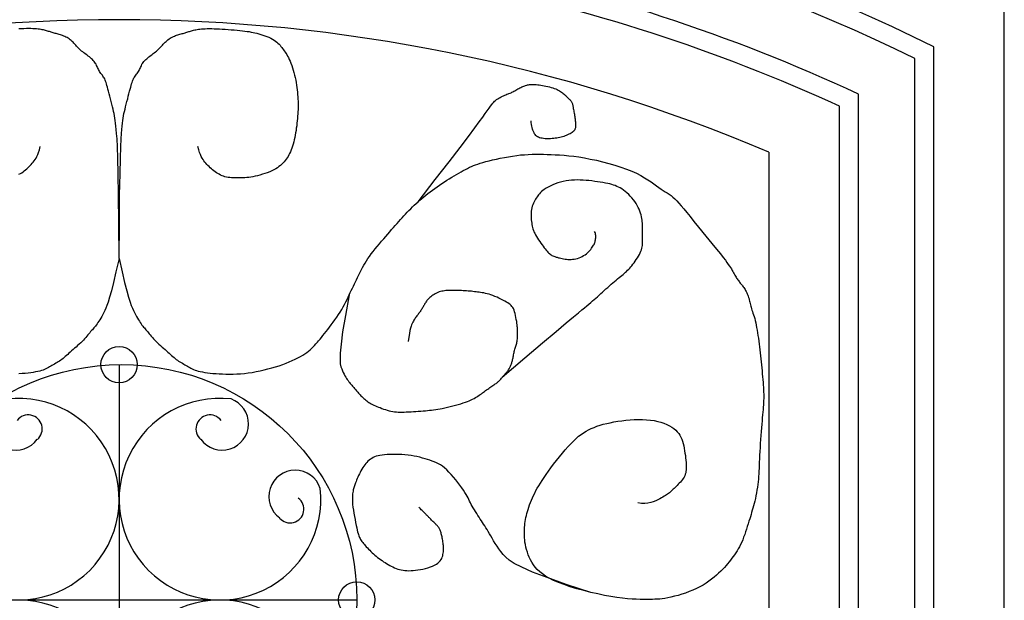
# Model space of a CAD drawing. Header units: millimetres. Extents: x 200.11 to 202.92, y 101.98 to 106.59.
# Tile 5 of 6: x 201.41 to 202.46, y 105.45 to 106.07. Entities that reach past the tile are written whole.
import ezdxf

# ---------------------------------------------------------------- set-up
doc = ezdxf.new("R2010")
doc.units = ezdxf.units.MM

msp = doc.modelspace()

# ---------------------------------------------------------------- linework, layer by layer
at = {"ltscale": 0.01}
for p, q in [((202.4561, 103.0876), (202.4561, 106.0846)), ((202.2061, 105.9269), (202.2061, 101.9754)), ((201.5161, 105.7012), (201.5161, 105.2012)), ((201.2685, 105.4512), (201.7685, 105.4512))]:
    msp.add_line(p, q, dxfattribs=at)
for p, q in [((202.3811, 103.0876), (202.3811, 106.0388)), ((202.3611, 103.0876), (202.3611, 106.0264)), ((202.3011, 103.0876), (202.3011, 105.9886)), ((202.2811, 103.0876), (202.2811, 105.9758))]:
    msp.add_line(p, q)
for points in [[(201.5161, 105.814), (201.5158, 105.8516), (201.5154, 105.8811), (201.5151, 105.9038), (201.5147, 105.9207), (201.5143, 105.9327), (201.5139, 105.9411), (201.5135, 105.9469), (201.5131, 105.9511), (201.5128, 105.9546), (201.5124, 105.9578), (201.512, 105.9606), (201.5117, 105.9631), (201.5113, 105.9655), (201.5108, 105.9678), (201.5103, 105.9702), (201.5098, 105.9726), (201.5091, 105.9752), (201.5085, 105.9779), (201.5077, 105.9807), (201.507, 105.9835), (201.5063, 105.9863), (201.5055, 105.989), (201.5049, 105.9916), (201.5042, 105.9939), (201.5037, 105.996), (201.5032, 105.9978), (201.5027, 105.9995), (201.5023, 106.001), (201.5018, 106.0023), (201.5014, 106.0035), (201.5008, 106.0047), (201.5003, 106.0057), (201.4997, 106.0067), (201.499, 106.0077), (201.4983, 106.0087), (201.4975, 106.0097), (201.4968, 106.0106), (201.4961, 106.0116), (201.4954, 106.0126), (201.4948, 106.0136), (201.4942, 106.0147), (201.4937, 106.0157), (201.4932, 106.0168), (201.4927, 106.018), (201.4922, 106.0191), (201.4917, 106.0202), (201.4911, 106.0212), (201.4904, 106.0223), (201.4896, 106.0233), (201.4887, 106.0243), (201.4878, 106.0252), (201.4867, 106.0262), (201.4856, 106.0271), (201.4845, 106.028), (201.4833, 106.0289), (201.4821, 106.0298), (201.481, 106.0307), (201.4798, 106.0316), (201.4786, 106.0325), (201.4775, 106.0334), (201.4763, 106.0343), (201.4752, 106.0353), (201.4741, 106.0363), (201.4731, 106.0373), (201.472, 106.0383), (201.471, 106.0394), (201.4701, 106.0405), (201.4691, 106.0416), (201.4681, 106.0426), (201.4672, 106.0437), (201.4662, 106.0446), (201.4652, 106.0456), (201.4641, 106.0464), (201.463, 106.0472), (201.4619, 106.0479), (201.4608, 106.0486), (201.4596, 106.0492), (201.4585, 106.0497), (201.4573, 106.0502), (201.4561, 106.0507), (201.4549, 106.0511), (201.4537, 106.0515), (201.4526, 106.0519), (201.4514, 106.0522), (201.4503, 106.0525), (201.4492, 106.0528), (201.4481, 106.0531), (201.447, 106.0534), (201.446, 106.0537), (201.445, 106.054), (201.444, 106.0543), (201.4431, 106.0546), (201.4421, 106.0549), (201.4411, 106.0552), (201.4401, 106.0555), (201.4391, 106.0558), (201.4381, 106.0561), (201.437, 106.0564), (201.4358, 106.0567), (201.4345, 106.0569), (201.4332, 106.0572), (201.4317, 106.0574), (201.4302, 106.0576), (201.4285, 106.0578), (201.4266, 106.0579), (201.4246, 106.058), (201.4225, 106.0581), (201.4202, 106.0581), (201.4177, 106.0581), (201.4151, 106.058), (201.4124, 106.0579), (201.4095, 106.0578)], [(201.5161, 105.814), (201.5164, 105.8516), (201.5167, 105.8811), (201.5171, 105.9038), (201.5175, 105.9207), (201.5179, 105.9327), (201.5183, 105.9411), (201.5187, 105.9469), (201.519, 105.9511), (201.5194, 105.9546), (201.5198, 105.9578), (201.5201, 105.9606), (201.5205, 105.9631), (201.5209, 105.9655), (201.5213, 105.9678), (201.5218, 105.9702), (201.5224, 105.9726), (201.523, 105.9752), (201.5237, 105.9779), (201.5244, 105.9807), (201.5252, 105.9835), (201.5259, 105.9863), (201.5266, 105.989), (201.5273, 105.9916), (201.5279, 105.9939), (201.5285, 105.996), (201.529, 105.9978), (201.5294, 105.9995), (201.5299, 106.001), (201.5303, 106.0023), (201.5308, 106.0035), (201.5313, 106.0047), (201.5319, 106.0057), (201.5325, 106.0067), (201.5332, 106.0077), (201.5339, 106.0087), (201.5346, 106.0097), (201.5354, 106.0106), (201.5361, 106.0116), (201.5368, 106.0126), (201.5374, 106.0136), (201.5379, 106.0147), (201.5385, 106.0157), (201.5389, 106.0168), (201.5394, 106.018), (201.5399, 106.0191), (201.5404, 106.0202), (201.541, 106.0212), (201.5417, 106.0223), (201.5425, 106.0233), (201.5434, 106.0243), (201.5444, 106.0252), (201.5454, 106.0262), (201.5465, 106.0271), (201.5477, 106.028), (201.5488, 106.0289), (201.55, 106.0298), (201.5512, 106.0307), (201.5524, 106.0316), (201.5535, 106.0325), (201.5547, 106.0334), (201.5558, 106.0343), (201.557, 106.0353), (201.558, 106.0363), (201.5591, 106.0373), (201.5601, 106.0383), (201.5611, 106.0394), (201.5621, 106.0405), (201.563, 106.0416), (201.564, 106.0426), (201.565, 106.0437), (201.566, 106.0446), (201.567, 106.0456), (201.568, 106.0464), (201.5691, 106.0472), (201.5702, 106.0479), (201.5714, 106.0486), (201.5725, 106.0492), (201.5737, 106.0497), (201.5749, 106.0502), (201.5761, 106.0507), (201.5772, 106.0511), (201.5784, 106.0515), (201.5796, 106.0519), (201.5807, 106.0522), (201.5819, 106.0525), (201.583, 106.0528), (201.5841, 106.0531), (201.5851, 106.0534), (201.5862, 106.0537), (201.5871, 106.054), (201.5881, 106.0543), (201.5891, 106.0546), (201.59, 106.0549), (201.591, 106.0552), (201.592, 106.0555), (201.593, 106.0558), (201.5941, 106.0561), (201.5952, 106.0564), (201.5964, 106.0567), (201.5976, 106.0569), (201.599, 106.0572), (201.6004, 106.0574), (201.602, 106.0576), (201.6037, 106.0578), (201.6055, 106.0579), (201.6075, 106.058), (201.6097, 106.0581), (201.612, 106.0581), (201.6144, 106.0581), (201.617, 106.058), (201.6197, 106.0579), (201.6226, 106.0578), (201.6257, 106.0576), (201.6288, 106.0574), (201.632, 106.0572), (201.6352, 106.0569), (201.6383, 106.0567), (201.6414, 106.0564), (201.6443, 106.0561), (201.6471, 106.0558), (201.6497, 106.0555), (201.652, 106.0552), (201.6543, 106.0549), (201.6564, 106.0545), (201.6584, 106.0541), (201.6604, 106.0537), (201.6624, 106.0532), (201.6645, 106.0527), (201.6666, 106.052), (201.6687, 106.0513), (201.6709, 106.0506), (201.673, 106.0497), (201.6751, 106.0489), (201.6771, 106.0479), (201.6789, 106.047), (201.6806, 106.046), (201.6822, 106.0449), (201.6836, 106.0438), (201.6848, 106.0427), (201.6859, 106.0416), (201.687, 106.0404), (201.6879, 106.0392), (201.6888, 106.0381), (201.6897, 106.0369), (201.6906, 106.0357), (201.6915, 106.0345), (201.6924, 106.0332), (201.6933, 106.0319), (201.6942, 106.0305), (201.695, 106.0289), (201.6959, 106.0273), (201.6968, 106.0254), (201.6977, 106.0234), (201.6986, 106.0213), (201.6994, 106.0189), (201.7003, 106.0165), (201.7011, 106.014), (201.7018, 106.0114), (201.7025, 106.0088), (201.7031, 106.0061), (201.7037, 106.0035), (201.7042, 106.0008), (201.7046, 105.9982), (201.705, 105.9956), (201.7053, 105.993), (201.7055, 105.9905), (201.7057, 105.988), (201.7059, 105.9856), (201.706, 105.9833), (201.7061, 105.981), (201.7062, 105.9788), (201.7062, 105.9765), (201.7062, 105.9743), (201.7061, 105.9721), (201.706, 105.9698), (201.7059, 105.9675), (201.7057, 105.9651), (201.7055, 105.9626), (201.7053, 105.9601), (201.705, 105.9576), (201.7047, 105.955), (201.7043, 105.9524), (201.704, 105.9499), (201.7035, 105.9474), (201.7031, 105.9449), (201.7026, 105.9424), (201.702, 105.94), (201.7015, 105.9377), (201.7009, 105.9354), (201.7002, 105.9333), (201.6995, 105.9312), (201.6988, 105.9292), (201.698, 105.9273), (201.6972, 105.9256), (201.6964, 105.9239), (201.6955, 105.9223), (201.6945, 105.9208), (201.6935, 105.9193), (201.6924, 105.9179), (201.6913, 105.9166), (201.6901, 105.9153), (201.6888, 105.914), (201.6874, 105.9128), (201.6858, 105.9116), (201.6842, 105.9104), (201.6824, 105.9093), (201.6804, 105.9082), (201.6783, 105.9071), (201.676, 105.9061), (201.6735, 105.9051), (201.671, 105.9042), (201.6684, 105.9034), (201.6657, 105.9026), (201.6631, 105.9019), (201.6606, 105.9013), (201.6581, 105.9008), (201.6559, 105.9004), (201.6537, 105.9001), (201.6516, 105.8999), (201.6497, 105.8998), (201.6478, 105.8997), (201.6459, 105.8997), (201.6441, 105.8996), (201.6424, 105.8996), (201.6406, 105.8996), (201.6388, 105.8997), (201.6371, 105.8997), (201.6353, 105.8998), (201.6336, 105.8999), (201.6319, 105.9001), (201.6302, 105.9004), (201.6285, 105.9008), (201.6269, 105.9013), (201.6254, 105.9019), (201.6238, 105.9026), (201.6223, 105.9034), (201.6209, 105.9042), (201.6194, 105.9051), (201.6181, 105.9061), (201.6167, 105.9071), (201.6154, 105.9082), (201.6141, 105.9093), (201.6129, 105.9104), (201.6117, 105.9115), (201.6105, 105.9127), (201.6094, 105.9139), (201.6083, 105.9152), (201.6072, 105.9164), (201.6062, 105.9177), (201.6052, 105.919), (201.6043, 105.9206), (201.6033, 105.9223), (201.6024, 105.9243), (201.6015, 105.9267), (201.6006, 105.9295), (201.5997, 105.9328)], [(201.8335, 105.8741), (201.8518, 105.8977), (201.8665, 105.9168), (201.8781, 105.932), (201.887, 105.9437), (201.8937, 105.9526), (201.8986, 105.9592), (201.9022, 105.9641), (201.9049, 105.9679), (201.9071, 105.9709), (201.9089, 105.9735), (201.9105, 105.9756), (201.9118, 105.9774), (201.9129, 105.9788), (201.9139, 105.98), (201.9149, 105.981), (201.9159, 105.9819), (201.917, 105.9827), (201.9182, 105.9835), (201.9194, 105.9843), (201.9206, 105.985), (201.9218, 105.9857), (201.9231, 105.9863), (201.9244, 105.9869), (201.9256, 105.9874), (201.9268, 105.9879), (201.9279, 105.9884), (201.9291, 105.9888), (201.9301, 105.9893), (201.9312, 105.9897), (201.9323, 105.9901), (201.9333, 105.9906), (201.9343, 105.9911), (201.9354, 105.9916), (201.9364, 105.9922), (201.9375, 105.9928), (201.9385, 105.9934), (201.9395, 105.994), (201.9406, 105.9946), (201.9416, 105.9952), (201.9426, 105.9957), (201.9437, 105.9962), (201.9447, 105.9967), (201.9457, 105.9971), (201.9468, 105.9974), (201.9478, 105.9978), (201.9489, 105.998), (201.9499, 105.9983), (201.9509, 105.9985), (201.952, 105.9986), (201.953, 105.9987), (201.9541, 105.9988), (201.9552, 105.9988), (201.9564, 105.9988), (201.9577, 105.9987), (201.9591, 105.9986), (201.9606, 105.9985), (201.9622, 105.9983), (201.9639, 105.998), (201.9657, 105.9978), (201.9676, 105.9974), (201.9694, 105.9971), (201.9713, 105.9967), (201.9731, 105.9962), (201.9749, 105.9957), (201.9766, 105.9952), (201.9782, 105.9946), (201.9797, 105.994), (201.9811, 105.9933), (201.9824, 105.9927), (201.9837, 105.992), (201.9848, 105.9913), (201.9859, 105.9906), (201.9869, 105.99), (201.9878, 105.9893), (201.9887, 105.9886), (201.9895, 105.9879), (201.9903, 105.9872), (201.991, 105.9865), (201.9917, 105.9858), (201.9924, 105.9851), (201.9931, 105.9844), (201.9937, 105.9837), (201.9944, 105.983), (201.995, 105.9824), (201.9956, 105.9817), (201.9961, 105.981), (201.9966, 105.9803), (201.997, 105.9796), (201.9973, 105.9789), (201.9975, 105.9782), (201.9977, 105.9775), (201.9978, 105.9767), (201.998, 105.9759), (201.9981, 105.9751), (201.9982, 105.9741), (201.9984, 105.9732), (201.9985, 105.9721), (201.9988, 105.9709), (201.999, 105.9697), (201.9993, 105.9685), (201.9995, 105.9672), (201.9998, 105.966), (202, 105.9647), (202.0002, 105.9635), (202.0004, 105.9623), (202.0005, 105.9612), (202.0005, 105.9601), (202.0006, 105.959), (202.0006, 105.958), (202.0007, 105.957), (202.0007, 105.9561), (202.0007, 105.9552), (202.0007, 105.9544), (202.0006, 105.9536), (202.0006, 105.9528), (202.0004, 105.952), (202.0002, 105.9513), (201.9999, 105.9506), (201.9994, 105.9499), (201.9988, 105.9492), (201.998, 105.9485), (201.9971, 105.9479), (201.9961, 105.9472), (201.9949, 105.9465), (201.9937, 105.9459), (201.9923, 105.9453), (201.991, 105.9447), (201.9896, 105.9442), (201.9882, 105.9437), (201.9868, 105.9432), (201.9854, 105.9428), (201.984, 105.9424), (201.9825, 105.9421), (201.9809, 105.9418), (201.9793, 105.9416), (201.9776, 105.9414), (201.9759, 105.9413), (201.9741, 105.9411), (201.9722, 105.9411), (201.9704, 105.9411), (201.9686, 105.9412), (201.9669, 105.9413), (201.9653, 105.9416), (201.9638, 105.9419), (201.9625, 105.9423), (201.9614, 105.9427), (201.9604, 105.9433), (201.9595, 105.944), (201.9587, 105.9447), (201.958, 105.9456), (201.9573, 105.9465), (201.9567, 105.9476), (201.9561, 105.9488), (201.9555, 105.9501), (201.955, 105.9515), (201.9546, 105.953), (201.9542, 105.9546), (201.9539, 105.9564), (201.9538, 105.9583), (201.9537, 105.9603)], [(201.4098, 105.9034), (201.4113, 105.9042), (201.4127, 105.9051), (201.4141, 105.9061), (201.4154, 105.9071), (201.4168, 105.9082), (201.418, 105.9093), (201.4193, 105.9104), (201.4205, 105.9115), (201.4216, 105.9127), (201.4228, 105.9139), (201.4239, 105.9152), (201.4249, 105.9164), (201.4259, 105.9177), (201.4269, 105.919), (201.4279, 105.9206), (201.4288, 105.9223), (201.4297, 105.9243), (201.4306, 105.9267), (201.4315, 105.9295), (201.4324, 105.9328)], [(201.5161, 105.814), (201.5193, 105.7998), (201.522, 105.7885), (201.5243, 105.7796), (201.5261, 105.7728), (201.5277, 105.7677), (201.529, 105.7639), (201.5302, 105.7611), (201.5313, 105.7587), (201.5324, 105.7565), (201.5334, 105.7544), (201.5345, 105.7524), (201.5356, 105.7506), (201.5366, 105.7488), (201.5376, 105.7473), (201.5385, 105.7458), (201.5395, 105.7445), (201.5404, 105.7433), (201.5412, 105.7422), (201.542, 105.7411), (201.5429, 105.7402), (201.5437, 105.7392), (201.5445, 105.7383), (201.5453, 105.7373), (201.5462, 105.7363), (201.5472, 105.7351), (201.5481, 105.7339), (201.5492, 105.7327), (201.5503, 105.7313), (201.5514, 105.73), (201.5527, 105.7285), (201.554, 105.7271), (201.5554, 105.7257), (201.5569, 105.7242), (201.5584, 105.7228), (201.56, 105.7214), (201.5617, 105.7199), (201.5633, 105.7186), (201.5649, 105.7172), (201.5664, 105.7159), (201.5679, 105.7146), (201.5693, 105.7133), (201.5707, 105.7121), (201.5719, 105.711), (201.5732, 105.7099), (201.5744, 105.7088), (201.5756, 105.7078), (201.5768, 105.7068), (201.578, 105.7059), (201.5793, 105.705), (201.5807, 105.7042), (201.582, 105.7034), (201.5834, 105.7026), (201.5847, 105.7018), (201.586, 105.7011), (201.5874, 105.7004), (201.5887, 105.6997), (201.5899, 105.6989), (201.5911, 105.6982), (201.5924, 105.6975), (201.5937, 105.6968), (201.5951, 105.6962), (201.5967, 105.6955), (201.5983, 105.6949), (201.6002, 105.6944), (201.6023, 105.6938), (201.6046, 105.6934), (201.6072, 105.6929), (201.6099, 105.6925), (201.6128, 105.6922), (201.6158, 105.6919), (201.619, 105.6917), (201.6224, 105.6915), (201.6259, 105.6913), (201.6295, 105.6912), (201.6333, 105.6912), (201.6371, 105.6912), (201.641, 105.6914), (201.6451, 105.6916), (201.6491, 105.6919), (201.6533, 105.6924), (201.6574, 105.693), (201.6616, 105.6938), (201.6658, 105.6946), (201.67, 105.6956), (201.6741, 105.6966), (201.6782, 105.6977), (201.6822, 105.6989), (201.686, 105.7001), (201.6898, 105.7014), (201.6934, 105.7027), (201.6968, 105.7041), (201.7, 105.7055), (201.7031, 105.7069), (201.706, 105.7083), (201.7087, 105.7098), (201.7111, 105.7112), (201.7134, 105.7127), (201.7154, 105.7141), (201.7173, 105.7156), (201.719, 105.7171), (201.7206, 105.7186), (201.7222, 105.7201), (201.7237, 105.7217), (201.7251, 105.7233), (201.7266, 105.7249), (201.728, 105.7266), (201.7295, 105.7284), (201.731, 105.7302), (201.7326, 105.7322), (201.7342, 105.7342), (201.7359, 105.7364), (201.7376, 105.7387), (201.7395, 105.7411), (201.7414, 105.7436), (201.7433, 105.7462), (201.7453, 105.7489), (201.7472, 105.7516), (201.7491, 105.7544), (201.7509, 105.7571), (201.7526, 105.7599), (201.7541, 105.7626), (201.7556, 105.7652), (201.7569, 105.7678), (201.7582, 105.7704), (201.7594, 105.7729), (201.7605, 105.7753), (201.7616, 105.7777), (201.7627, 105.7801), (201.7638, 105.7824), (201.7649, 105.7847), (201.766, 105.787), (201.767, 105.7892), (201.7681, 105.7914), (201.7692, 105.7936), (201.7703, 105.7958), (201.7714, 105.7979), (201.7725, 105.8001), (201.7736, 105.8023), (201.7747, 105.8045), (201.776, 105.8067), (201.7773, 105.809), (201.7787, 105.8114), (201.7803, 105.8138), (201.782, 105.8162), (201.7839, 105.8188), (201.7859, 105.8215), (201.7881, 105.8241), (201.7903, 105.8268), (201.7926, 105.8296), (201.7949, 105.8322), (201.7971, 105.8349), (201.7994, 105.8374), (201.8015, 105.8399), (201.8035, 105.8423), (201.8055, 105.8447), (201.8074, 105.8469), (201.8093, 105.8491), (201.8112, 105.8512), (201.813, 105.8533), (201.8148, 105.8553), (201.8166, 105.8573), (201.8184, 105.8593), (201.8202, 105.8612), (201.8221, 105.8631), (201.8239, 105.865), (201.8258, 105.8668), (201.8276, 105.8687), (201.8296, 105.8705), (201.8315, 105.8723), (201.8335, 105.8741), (201.8355, 105.8758), (201.8376, 105.8776), (201.8397, 105.8794), (201.8418, 105.8812), (201.8441, 105.883), (201.8464, 105.8847), (201.8488, 105.8865), (201.8512, 105.8883), (201.8537, 105.8901), (201.8563, 105.8918), (201.8589, 105.8936), (201.8615, 105.8953), (201.8641, 105.897), (201.8667, 105.8986), (201.8693, 105.9002), (201.8718, 105.9018), (201.8744, 105.9033), (201.8768, 105.9047), (201.8793, 105.9061), (201.8816, 105.9074), (201.8839, 105.9086), (201.8861, 105.9097), (201.8883, 105.9108), (201.8904, 105.9117), (201.8925, 105.9126), (201.8947, 105.9135), (201.8971, 105.9143), (201.8996, 105.9152), (201.9024, 105.916), (201.9055, 105.9169), (201.909, 105.9178), (201.9127, 105.9187), (201.9167, 105.9196), (201.9209, 105.9205), (201.9252, 105.9213), (201.9296, 105.9221), (201.934, 105.9228), (201.9383, 105.9234), (201.9425, 105.9239), (201.9466, 105.9242), (201.9506, 105.9244), (201.9546, 105.9246), (201.9585, 105.9246), (201.9625, 105.9246), (201.9666, 105.9246), (201.9707, 105.9245), (201.9749, 105.9244), (201.9793, 105.9242), (201.9838, 105.924), (201.9886, 105.9236), (201.9936, 105.9231), (201.9988, 105.9225), (202.0043, 105.9218), (202.0102, 105.9208), (202.0164, 105.9196), (202.0229, 105.9183), (202.0295, 105.9167), (202.0361, 105.915), (202.0426, 105.9131), (202.0489, 105.9111), (202.0549, 105.909), (202.0604, 105.9068), (202.0654, 105.9045), (202.07, 105.9022), (202.074, 105.8998), (202.0777, 105.8975), (202.081, 105.8953), (202.084, 105.8931), (202.0868, 105.8912), (202.0894, 105.8893), (202.0917, 105.8877), (202.094, 105.8863), (202.0961, 105.8849), (202.0982, 105.8836), (202.1002, 105.8822), (202.1022, 105.8808), (202.1042, 105.8792), (202.1062, 105.8774), (202.1083, 105.8753), (202.1105, 105.8729), (202.1129, 105.87), (202.1156, 105.8667), (202.1188, 105.8628), (202.1224, 105.8584), (202.1265, 105.8532), (202.1313, 105.8473)], [(201.923, 105.6878), (201.9469, 105.7083), (201.9658, 105.7243), (201.9802, 105.7365), (201.9908, 105.7456), (201.9985, 105.752), (202.0039, 105.7564), (202.0076, 105.7594), (202.0103, 105.7617), (202.0127, 105.7636), (202.0149, 105.7654), (202.0169, 105.7672), (202.0188, 105.7688), (202.0206, 105.7703), (202.0223, 105.7719), (202.024, 105.7734), (202.0257, 105.775), (202.0275, 105.7766), (202.0294, 105.7782), (202.0312, 105.7799), (202.0331, 105.7816), (202.035, 105.7833), (202.0369, 105.785), (202.0387, 105.7866), (202.0405, 105.7881), (202.0422, 105.7896), (202.0439, 105.791), (202.0455, 105.7923), (202.047, 105.7936), (202.0485, 105.7948), (202.0499, 105.796), (202.0513, 105.7971), (202.0526, 105.7982), (202.0538, 105.7993), (202.055, 105.8003), (202.0561, 105.8014), (202.0572, 105.8026), (202.0583, 105.8038), (202.0595, 105.805), (202.0606, 105.8063), (202.0617, 105.8078), (202.0629, 105.8094), (202.0641, 105.811), (202.0653, 105.8128), (202.0665, 105.8146), (202.0676, 105.8164), (202.0686, 105.8182), (202.0695, 105.8199), (202.0702, 105.8216), (202.0708, 105.8233), (202.0713, 105.8248), (202.0716, 105.8264), (202.0718, 105.8278), (202.0719, 105.8293), (202.072, 105.8307), (202.072, 105.8321), (202.072, 105.8335), (202.072, 105.8349), (202.072, 105.8364), (202.072, 105.8378), (202.072, 105.8393), (202.072, 105.8408), (202.072, 105.8423), (202.072, 105.8438), (202.072, 105.8453), (202.072, 105.8468), (202.072, 105.8484), (202.072, 105.8499), (202.0719, 105.8515), (202.0717, 105.8531), (202.0715, 105.8548), (202.0713, 105.8565), (202.0709, 105.8583), (202.0704, 105.8602), (202.0698, 105.8621), (202.0691, 105.8641), (202.0683, 105.8662), (202.0674, 105.8682), (202.0663, 105.8703), (202.0651, 105.8723), (202.0637, 105.8744), (202.0623, 105.8764), (202.0606, 105.8783), (202.0589, 105.8801), (202.0572, 105.8819), (202.0553, 105.8836), (202.0535, 105.8851), (202.0517, 105.8865), (202.0499, 105.8878), (202.0481, 105.8889), (202.0464, 105.8898), (202.0447, 105.8906), (202.043, 105.8914), (202.0412, 105.892), (202.0392, 105.8926), (202.0372, 105.8931), (202.0349, 105.8936), (202.0325, 105.8941), (202.0298, 105.8946), (202.027, 105.8951), (202.0241, 105.8955), (202.0211, 105.8959), (202.0181, 105.8963), (202.015, 105.8967), (202.0119, 105.8969), (202.0088, 105.8972), (202.0057, 105.8973), (202.0027, 105.8974), (201.9996, 105.8973), (201.9966, 105.8971), (201.9936, 105.8968), (201.9907, 105.8964), (201.9877, 105.8958), (201.9848, 105.8951), (201.9819, 105.8942), (201.9792, 105.8932), (201.9765, 105.8921), (201.974, 105.8909), (201.9716, 105.8897), (201.9695, 105.8885), (201.9676, 105.8873), (201.966, 105.8862), (201.9646, 105.8851), (201.9634, 105.8839), (201.9624, 105.8828), (201.9614, 105.8817), (201.9606, 105.8806), (201.9599, 105.8794), (201.9591, 105.8782), (201.9583, 105.8769), (201.9576, 105.8755), (201.9568, 105.8741), (201.9561, 105.8726), (201.9555, 105.8711), (201.9549, 105.8695), (201.9544, 105.8678), (201.954, 105.8661), (201.9537, 105.8643), (201.9535, 105.8625), (201.9535, 105.8606), (201.9535, 105.8588), (201.9536, 105.8569), (201.9537, 105.8551), (201.954, 105.8533), (201.9542, 105.8516), (201.9545, 105.8499), (201.9548, 105.8484), (201.9551, 105.8468), (201.9555, 105.8453), (201.956, 105.8438), (201.9566, 105.8423), (201.9574, 105.8407), (201.9582, 105.8391), (201.9592, 105.8374), (201.9603, 105.8356), (201.9615, 105.8338), (201.9627, 105.832), (201.964, 105.8302), (201.9653, 105.8285), (201.9665, 105.8269), (201.9676, 105.8254), (201.9686, 105.8241), (201.9696, 105.8229), (201.9705, 105.8218), (201.9714, 105.8208), (201.9722, 105.8199), (201.973, 105.8192), (201.9739, 105.8185), (201.9748, 105.8178), (201.9757, 105.8173), (201.9767, 105.8168), (201.9778, 105.8163), (201.9789, 105.8159), (201.9801, 105.8155), (201.9813, 105.8152), (201.9826, 105.8148), (201.9839, 105.8145), (201.9853, 105.8142), (201.9867, 105.8138), (201.9881, 105.8136), (201.9896, 105.8133), (201.9912, 105.8131), (201.9927, 105.813), (201.9943, 105.8129), (201.996, 105.8129), (201.9977, 105.8131), (201.9994, 105.8133), (202.0011, 105.8137), (202.0029, 105.8141), (202.0046, 105.8147), (202.0063, 105.8153), (202.0079, 105.8161), (202.0094, 105.817), (202.0109, 105.8179), (202.0123, 105.819), (202.0136, 105.8201), (202.0148, 105.8213), (202.0159, 105.8224), (202.0169, 105.8236), (202.0178, 105.8248), (202.0186, 105.8259), (202.0193, 105.827), (202.0199, 105.828), (202.0204, 105.8289), (202.0208, 105.8299), (202.0212, 105.8309), (202.0215, 105.8318), (202.0217, 105.8328), (202.0219, 105.8338), (202.0221, 105.8349), (202.0222, 105.836), (202.0222, 105.8371), (202.0222, 105.8383), (202.022, 105.8394), (202.0218, 105.8405), (202.0215, 105.8416), (202.021, 105.8426)], [(202.1313, 105.8473), (202.1392, 105.8377), (202.1456, 105.8299), (202.1506, 105.8237), (202.1546, 105.8188), (202.1576, 105.815), (202.1599, 105.812), (202.1616, 105.8097), (202.163, 105.8077), (202.1642, 105.8059), (202.1653, 105.8043), (202.1663, 105.8028), (202.1671, 105.8013), (202.1679, 105.8), (202.1686, 105.7987), (202.1692, 105.7975), (202.1699, 105.7964), (202.1705, 105.7953), (202.1712, 105.7942), (202.1718, 105.7932), (202.1725, 105.7922), (202.1731, 105.7913), (202.1737, 105.7904), (202.1744, 105.7895), (202.175, 105.7887), (202.1757, 105.7879), (202.1763, 105.7871), (202.177, 105.7864), (202.1776, 105.7856), (202.1782, 105.7848), (202.1789, 105.784), (202.1795, 105.7831), (202.1802, 105.7822), (202.1808, 105.7811), (202.1814, 105.78), (202.1821, 105.7789), (202.1827, 105.7776), (202.1832, 105.7764), (202.1837, 105.7751), (202.1842, 105.7738), (202.1846, 105.7725), (202.185, 105.7712), (202.1853, 105.77), (202.1856, 105.7687), (202.1859, 105.7674), (202.1862, 105.7661), (202.1864, 105.7648), (202.1868, 105.7634), (202.1872, 105.7621), (202.1876, 105.7606), (202.1881, 105.7591), (202.1886, 105.7575), (202.1892, 105.7559), (202.1898, 105.7541), (202.1904, 105.7522), (202.191, 105.7502), (202.1915, 105.748), (202.1921, 105.7457), (202.1926, 105.7432), (202.1931, 105.7406), (202.1936, 105.7379), (202.1941, 105.7351), (202.1945, 105.7322), (202.195, 105.7292), (202.1954, 105.7262), (202.1958, 105.7231), (202.1961, 105.72), (202.1965, 105.7169), (202.1968, 105.7137), (202.1972, 105.7105), (202.1975, 105.7073), (202.1978, 105.7041), (202.1982, 105.7009), (202.1985, 105.6977), (202.1988, 105.6945), (202.1991, 105.6914), (202.1994, 105.6883), (202.1997, 105.6853), (202.1999, 105.6824), (202.2001, 105.6796), (202.2003, 105.677), (202.2004, 105.6745), (202.2005, 105.6721), (202.2006, 105.6698), (202.2006, 105.6676), (202.2006, 105.6654), (202.2005, 105.6632), (202.2004, 105.6609), (202.2003, 105.6585), (202.2001, 105.6561), (202.1999, 105.6535), (202.1997, 105.6507), (202.1994, 105.6478), (202.1991, 105.6447), (202.1988, 105.6414), (202.1985, 105.6379), (202.1982, 105.6341), (202.1978, 105.6302), (202.1975, 105.626), (202.1972, 105.6218), (202.1969, 105.6175), (202.1967, 105.6132), (202.1964, 105.609), (202.1962, 105.605), (202.196, 105.6012), (202.1959, 105.5976), (202.1958, 105.5943), (202.1956, 105.5912), (202.1955, 105.5882), (202.1954, 105.5853), (202.1952, 105.5825), (202.195, 105.5796), (202.1947, 105.5768), (202.1944, 105.5739), (202.1939, 105.5709), (202.1934, 105.5679), (202.1929, 105.5649), (202.1923, 105.562), (202.1917, 105.5591), (202.1911, 105.5563), (202.1904, 105.5537), (202.1898, 105.5512), (202.1892, 105.5488), (202.1885, 105.5465), (202.1878, 105.5443), (202.1871, 105.542), (202.1864, 105.5397), (202.1857, 105.5373), (202.1849, 105.5348), (202.1841, 105.5322), (202.1832, 105.5294), (202.1823, 105.5266), (202.1813, 105.5237), (202.1804, 105.5208), (202.1793, 105.518), (202.1783, 105.5152), (202.1772, 105.5126), (202.176, 105.5101), (202.1748, 105.5077), (202.1736, 105.5055), (202.1723, 105.5034), (202.171, 105.5013), (202.1697, 105.4993), (202.1683, 105.4974), (202.1669, 105.4955), (202.1654, 105.4935), (202.1639, 105.4916), (202.1623, 105.4897), (202.1606, 105.4877), (202.1588, 105.4857), (202.1569, 105.4837), (202.1549, 105.4817), (202.1527, 105.4796), (202.1504, 105.4775), (202.1479, 105.4754), (202.1453, 105.4733), (202.1424, 105.4712), (202.1394, 105.4691), (202.1362, 105.4671), (202.1328, 105.4652), (202.1292, 105.4634), (202.1254, 105.4616), (202.1215, 105.4601), (202.1175, 105.4586), (202.1135, 105.4573), (202.1096, 105.4561), (202.1058, 105.4551), (202.1021, 105.4542), (202.0988, 105.4535), (202.0957, 105.4529), (202.0929, 105.4525), (202.0902, 105.4522), (202.0876, 105.452), (202.0851, 105.4519), (202.0824, 105.4518), (202.0796, 105.4518), (202.0765, 105.4518), (202.0731, 105.4518), (202.0694, 105.4518), (202.0653, 105.452), (202.0608, 105.4522), (202.0559, 105.4525), (202.0505, 105.4531), (202.0447, 105.4538), (202.0384, 105.4548), (202.0316, 105.456), (202.0244, 105.4576), (202.017, 105.4593), (202.0096, 105.4612), (202.0023, 105.4632), (201.9952, 105.4653), (201.9887, 105.4675), (201.9827, 105.4698), (201.9774, 105.472), (201.9729, 105.4743), (201.9689, 105.4766), (201.9656, 105.4789), (201.9627, 105.4812), (201.9602, 105.4836), (201.958, 105.4861), (201.9561, 105.4886), (201.9545, 105.4912), (201.953, 105.4939), (201.9517, 105.4966), (201.9506, 105.4993), (201.9496, 105.502), (201.9488, 105.5047), (201.9481, 105.5074), (201.9476, 105.51), (201.9471, 105.5125), (201.9468, 105.515), (201.9466, 105.5174), (201.9465, 105.5197), (201.9465, 105.522), (201.9465, 105.5242), (201.9466, 105.5263), (201.9467, 105.5284), (201.9469, 105.5305), (201.9471, 105.5325), (201.9474, 105.5346), (201.9477, 105.5366), (201.9481, 105.5387), (201.9486, 105.5408), (201.9491, 105.5429), (201.9497, 105.5451), (201.9504, 105.5474), (201.9512, 105.5498), (201.952, 105.5522), (201.9529, 105.5546), (201.9539, 105.5571), (201.955, 105.5597), (201.9562, 105.5622), (201.9574, 105.5648), (201.9587, 105.5674), (201.9602, 105.57), (201.9617, 105.5726), (201.9634, 105.5754), (201.9653, 105.5783), (201.9673, 105.5813), (201.9695, 105.5845), (201.972, 105.5879), (201.9747, 105.5916), (201.9775, 105.5954), (201.9805, 105.5993), (201.9837, 105.6032), (201.9868, 105.607), (201.9899, 105.6107), (201.993, 105.6142), (201.996, 105.6175), (201.9988, 105.6203), (202.0015, 105.6229), (202.0041, 105.6251), (202.0067, 105.6271), (202.0093, 105.6289), (202.0119, 105.6305), (202.0146, 105.632), (202.0174, 105.6333), (202.0204, 105.6345), (202.0235, 105.6357), (202.0268, 105.6368), (202.0302, 105.6378), (202.0339, 105.6387), (202.0376, 105.6395), (202.0416, 105.6403), (202.0457, 105.641), (202.0499, 105.6416), (202.0543, 105.6421), (202.0587, 105.6425), (202.0632, 105.6428), (202.0676, 105.6429), (202.072, 105.6429), (202.0762, 105.6427), (202.0804, 105.6423), (202.0843, 105.6417), (202.088, 105.6409), (202.0915, 105.64), (202.0947, 105.6389), (202.0977, 105.6377), (202.1005, 105.6363), (202.103, 105.6349), (202.1052, 105.6333), (202.1072, 105.6316), (202.1088, 105.6299), (202.1103, 105.6281), (202.1116, 105.6262), (202.1127, 105.6242), (202.1136, 105.622), (202.1144, 105.6198), (202.1151, 105.6175), (202.1157, 105.615), (202.1162, 105.6124), (202.1166, 105.6098), (202.117, 105.6072), (202.1174, 105.6046), (202.1176, 105.6021), (202.1179, 105.5997), (202.1181, 105.5973), (202.1182, 105.5952), (202.1183, 105.5931), (202.1183, 105.5912), (202.1182, 105.5895), (202.118, 105.5878), (202.1178, 105.5862), (202.1173, 105.5847), (202.1168, 105.5832), (202.116, 105.5818), (202.1152, 105.5804), (202.1142, 105.5791), (202.1132, 105.5777), (202.1121, 105.5765), (202.1109, 105.5753), (202.1098, 105.5741), (202.1086, 105.5729), (202.1075, 105.5718), (202.1065, 105.5708), (202.1054, 105.5697), (202.1044, 105.5688), (202.1034, 105.5678), (202.1024, 105.5669), (202.1015, 105.5661), (202.1005, 105.5652), (202.0995, 105.5644), (202.0985, 105.5637), (202.0975, 105.5629), (202.0963, 105.5622), (202.095, 105.5614), (202.0936, 105.5605), (202.092, 105.5596), (202.0902, 105.5586), (202.0882, 105.5575), (202.0859, 105.5564), (202.0833, 105.5554), (202.0806, 105.5546), (202.0776, 105.554), (202.0743, 105.5537), (202.0708, 105.5538), (202.0671, 105.5545)], [(201.5161, 105.814), (201.5128, 105.7998), (201.5101, 105.7885), (201.5079, 105.7796), (201.506, 105.7728), (201.5045, 105.7677), (201.5031, 105.7639), (201.502, 105.7611), (201.5009, 105.7587), (201.4998, 105.7565), (201.4987, 105.7544), (201.4976, 105.7524), (201.4966, 105.7506), (201.4956, 105.7488), (201.4946, 105.7473), (201.4936, 105.7458), (201.4927, 105.7445), (201.4918, 105.7433), (201.4909, 105.7422), (201.4901, 105.7411), (201.4893, 105.7402), (201.4885, 105.7392), (201.4877, 105.7383), (201.4868, 105.7373), (201.4859, 105.7363), (201.485, 105.7351), (201.484, 105.7339), (201.483, 105.7327), (201.4819, 105.7313), (201.4807, 105.73), (201.4795, 105.7285), (201.4782, 105.7271), (201.4768, 105.7257), (201.4753, 105.7242), (201.4737, 105.7228), (201.4721, 105.7214), (201.4705, 105.7199), (201.4689, 105.7186), (201.4673, 105.7172), (201.4657, 105.7159), (201.4642, 105.7146), (201.4628, 105.7133), (201.4615, 105.7121), (201.4602, 105.711), (201.459, 105.7099), (201.4578, 105.7088), (201.4566, 105.7078), (201.4553, 105.7068), (201.4541, 105.7059), (201.4528, 105.705), (201.4515, 105.7042), (201.4502, 105.7034), (201.4488, 105.7026), (201.4474, 105.7018), (201.4461, 105.7011), (201.4448, 105.7004), (201.4435, 105.6997), (201.4422, 105.6989), (201.441, 105.6982), (201.4398, 105.6975), (201.4384, 105.6968), (201.437, 105.6962), (201.4355, 105.6955), (201.4338, 105.6949), (201.4319, 105.6944), (201.4298, 105.6938), (201.4275, 105.6934), (201.425, 105.6929), (201.4223, 105.6925), (201.4194, 105.6922), (201.4163, 105.6919), (201.4131, 105.6917), (201.4097, 105.6915)], [(201.7605, 105.7753), (201.7564, 105.7533), (201.7535, 105.7361), (201.7518, 105.723), (201.7508, 105.7134), (201.7507, 105.7066), (201.751, 105.702), (201.7517, 105.6989), (201.7525, 105.6966), (201.7534, 105.6946), (201.7542, 105.6927), (201.7551, 105.691), (201.7559, 105.6894), (201.7567, 105.688), (201.7576, 105.6866), (201.7584, 105.6854), (201.7592, 105.6842), (201.76, 105.6831), (201.7608, 105.6821), (201.7616, 105.6811), (201.7624, 105.6802), (201.7632, 105.6793), (201.764, 105.6785), (201.7647, 105.6776), (201.7655, 105.6768), (201.7662, 105.676), (201.7669, 105.6752), (201.7675, 105.6744), (201.7682, 105.6735), (201.7689, 105.6727), (201.7697, 105.6718), (201.7704, 105.6709), (201.7712, 105.67), (201.772, 105.6691), (201.7729, 105.6681), (201.7739, 105.6672), (201.7749, 105.6662), (201.7759, 105.6653), (201.7769, 105.6644), (201.778, 105.6635), (201.7791, 105.6626), (201.7803, 105.6618), (201.7814, 105.6611), (201.7827, 105.6604), (201.7839, 105.6597), (201.7853, 105.659), (201.7867, 105.6583), (201.7882, 105.6576), (201.7898, 105.6569), (201.7914, 105.6562), (201.7932, 105.6555), (201.7951, 105.6547), (201.797, 105.654), (201.7989, 105.6534), (201.8009, 105.6527), (201.8028, 105.6522), (201.8048, 105.6517), (201.8067, 105.6514), (201.8086, 105.6511), (201.8106, 105.6509), (201.8125, 105.6508), (201.8146, 105.6508), (201.8167, 105.6508), (201.8189, 105.6508), (201.8211, 105.6509), (201.8236, 105.651), (201.8261, 105.6512), (201.8286, 105.6513), (201.8312, 105.6515), (201.8338, 105.6517), (201.8364, 105.6519), (201.8389, 105.6521), (201.8413, 105.6523), (201.8436, 105.6525), (201.8458, 105.6527), (201.848, 105.6529), (201.8501, 105.6532), (201.8523, 105.6535), (201.8545, 105.6539), (201.8569, 105.6543), (201.8593, 105.6547), (201.862, 105.6553), (201.8648, 105.6559), (201.8676, 105.6566), (201.8705, 105.6573), (201.8734, 105.6581), (201.8762, 105.6588), (201.8789, 105.6596), (201.8815, 105.6605), (201.8838, 105.6613), (201.886, 105.6621), (201.888, 105.6629), (201.8898, 105.6637), (201.8915, 105.6646), (201.8931, 105.6654), (201.8945, 105.6662), (201.8959, 105.667), (201.8972, 105.6678), (201.8984, 105.6686), (201.8996, 105.6695), (201.9008, 105.6703), (201.9019, 105.6711), (201.903, 105.6719), (201.9041, 105.6727), (201.9052, 105.6736), (201.9063, 105.6744), (201.9075, 105.6752), (201.9086, 105.676), (201.9098, 105.6768), (201.9109, 105.6775), (201.912, 105.6782), (201.913, 105.6789), (201.9139, 105.6796), (201.9148, 105.6801), (201.9156, 105.6807), (201.9164, 105.6812), (201.9171, 105.6817), (201.9178, 105.6822), (201.9184, 105.6828), (201.919, 105.6833), (201.9197, 105.6839), (201.9203, 105.6846), (201.9209, 105.6852), (201.9215, 105.6859), (201.9221, 105.6867), (201.9227, 105.6874), (201.9233, 105.6882), (201.924, 105.6889), (201.9246, 105.6896), (201.9252, 105.6903), (201.9258, 105.691), (201.9264, 105.6917), (201.927, 105.6924), (201.9276, 105.693), (201.9281, 105.6937), (201.9287, 105.6944), (201.9292, 105.6951), (201.9297, 105.6958), (201.9302, 105.6966), (201.9306, 105.6973), (201.9311, 105.6981), (201.9314, 105.6989), (201.9318, 105.6997), (201.9322, 105.7005), (201.9325, 105.7014), (201.9328, 105.7022), (201.9331, 105.703), (201.9333, 105.7039), (201.9335, 105.7047), (201.9338, 105.7056), (201.934, 105.7065), (201.9342, 105.7075), (201.9344, 105.7085), (201.9346, 105.7095), (201.9348, 105.7106), (201.935, 105.7117), (201.9352, 105.7129), (201.9355, 105.714), (201.9357, 105.7152), (201.936, 105.7163), (201.9363, 105.7175), (201.9366, 105.7186), (201.937, 105.7197), (201.9373, 105.7207), (201.9376, 105.7218), (201.938, 105.7229), (201.9383, 105.724), (201.9385, 105.7251), (201.9388, 105.7262), (201.9389, 105.7273), (201.9391, 105.7285), (201.9392, 105.7296), (201.9392, 105.7308), (201.9393, 105.7319), (201.9393, 105.7329), (201.9393, 105.734), (201.9393, 105.7349), (201.9393, 105.7358), (201.9393, 105.7367), (201.9393, 105.7375), (201.9392, 105.7384), (201.9392, 105.7394), (201.9391, 105.7405), (201.9389, 105.7418), (201.9388, 105.7434), (201.9385, 105.7451), (201.9383, 105.7471), (201.9379, 105.7491), (201.9375, 105.7513), (201.9371, 105.7534), (201.9366, 105.7555), (201.9361, 105.7574), (201.9355, 105.7592), (201.9348, 105.7607), (201.9341, 105.762), (201.9333, 105.7631), (201.9324, 105.7641), (201.9314, 105.765), (201.9302, 105.7659), (201.9288, 105.7667), (201.9273, 105.7676), (201.9256, 105.7686), (201.9237, 105.7696), (201.9216, 105.7706), (201.9195, 105.7717), (201.9174, 105.7727), (201.9152, 105.7736), (201.913, 105.7745), (201.9109, 105.7753), (201.9089, 105.7759), (201.907, 105.7765), (201.9052, 105.7769), (201.9034, 105.7773), (201.9017, 105.7776), (201.9, 105.7778), (201.8984, 105.7781), (201.8967, 105.7783), (201.8951, 105.7785), (201.8935, 105.7787), (201.8918, 105.7789), (201.8902, 105.7791), (201.8885, 105.7792), (201.8868, 105.7794), (201.8851, 105.7795), (201.8834, 105.7796), (201.8816, 105.7797), (201.8798, 105.7798), (201.8781, 105.7798), (201.8763, 105.7799), (201.8745, 105.7799), (201.8728, 105.7799), (201.8711, 105.7799), (201.8694, 105.7799), (201.8678, 105.7799), (201.8663, 105.7799), (201.8647, 105.7798), (201.8632, 105.7798), (201.8618, 105.7796), (201.8603, 105.7794), (201.8589, 105.7792), (201.8574, 105.7788), (201.856, 105.7784), (201.8546, 105.7778), (201.8532, 105.7772), (201.8518, 105.7765), (201.8505, 105.7758), (201.8493, 105.775), (201.8481, 105.7742), (201.8471, 105.7734), (201.8461, 105.7725), (201.8452, 105.7717), (201.8444, 105.7709), (201.8437, 105.7701), (201.843, 105.7693), (201.8424, 105.7685), (201.8419, 105.7676), (201.8413, 105.7668), (201.8408, 105.766), (201.8404, 105.7652), (201.8399, 105.7644), (201.8394, 105.7635), (201.839, 105.7627), (201.8385, 105.7619), (201.838, 105.7611), (201.8375, 105.7603), (201.837, 105.7595), (201.8364, 105.7586), (201.8359, 105.7578), (201.8353, 105.757), (201.8347, 105.7562), (201.8341, 105.7554), (201.8335, 105.7545), (201.8329, 105.7537), (201.8323, 105.7529), (201.8317, 105.7521), (201.831, 105.7512), (201.8304, 105.7503), (201.8298, 105.7494), (201.8292, 105.7484), (201.8286, 105.7474), (201.828, 105.7462), (201.8274, 105.745), (201.8267, 105.7436), (201.8261, 105.7419), (201.8255, 105.7398), (201.8249, 105.7373), (201.8243, 105.7342), (201.8237, 105.7304), (201.8231, 105.7259)], [(202.017, 105.4593), (201.9909, 105.4678), (201.9705, 105.475), (201.955, 105.4809), (201.9437, 105.4859), (201.9357, 105.49), (201.9302, 105.4935), (201.9266, 105.4967), (201.9239, 105.4996), (201.9215, 105.5026), (201.9194, 105.5055), (201.9174, 105.5084), (201.9155, 105.5112), (201.9138, 105.514), (201.9122, 105.5167), (201.9108, 105.5192), (201.9094, 105.5216), (201.908, 105.5238), (201.9068, 105.5259), (201.9055, 105.5279), (201.9043, 105.5298), (201.9031, 105.5317), (201.902, 105.5335), (201.9008, 105.5353), (201.8996, 105.5372), (201.8983, 105.5391), (201.8971, 105.5411), (201.8958, 105.5431), (201.8946, 105.5451), (201.8934, 105.5471), (201.8922, 105.5491), (201.8911, 105.551), (201.8901, 105.5528), (201.8892, 105.5545), (201.8883, 105.5562), (201.8875, 105.5579), (201.8866, 105.5596), (201.8856, 105.5614), (201.8845, 105.5633), (201.8833, 105.5654), (201.8818, 105.5677), (201.88, 105.5703), (201.878, 105.573), (201.8758, 105.5759), (201.8735, 105.5789), (201.8712, 105.5818), (201.8687, 105.5845), (201.8663, 105.5871), (201.864, 105.5895), (201.8617, 105.5915), (201.8595, 105.5932), (201.8573, 105.5947), (201.8552, 105.5959), (201.853, 105.597), (201.8508, 105.5979), (201.8485, 105.5988), (201.8462, 105.5996), (201.8436, 105.6004), (201.841, 105.6013), (201.8382, 105.602), (201.8354, 105.6028), (201.8324, 105.6035), (201.8293, 105.6041), (201.8261, 105.6046), (201.8229, 105.6051), (201.8196, 105.6054), (201.8163, 105.6057), (201.813, 105.6059), (201.8097, 105.6059), (201.8065, 105.6059), (201.8035, 105.6058), (201.8006, 105.6057), (201.7979, 105.6054), (201.7954, 105.6051), (201.7931, 105.6048), (201.7911, 105.6043), (201.7892, 105.6038), (201.7874, 105.6031), (201.7858, 105.6024), (201.7844, 105.6016), (201.783, 105.6007), (201.7816, 105.5997), (201.7804, 105.5986), (201.7792, 105.5974), (201.778, 105.5961), (201.7769, 105.5948), (201.7759, 105.5933), (201.7748, 105.5918), (201.7739, 105.5902), (201.7729, 105.5885), (201.772, 105.5868), (201.7712, 105.5851), (201.7704, 105.5834), (201.7696, 105.5817), (201.7689, 105.5801), (201.7683, 105.5786), (201.7677, 105.5771), (201.7672, 105.5758), (201.7667, 105.5746), (201.7663, 105.5735), (201.766, 105.5725), (201.7657, 105.5714), (201.7654, 105.5703), (201.7651, 105.5692), (201.7648, 105.5681), (201.7645, 105.5668), (201.7643, 105.5654), (201.7641, 105.5638), (201.7639, 105.5621), (201.7638, 105.5601), (201.7638, 105.5579), (201.7639, 105.5555), (201.7641, 105.5528), (201.7644, 105.5498), (201.7649, 105.5466), (201.7654, 105.5433), (201.766, 105.5399), (201.7666, 105.5366), (201.7672, 105.5334), (201.7679, 105.5304), (201.7684, 105.5278), (201.7689, 105.5255), (201.7694, 105.5236), (201.7698, 105.522), (201.7702, 105.5206), (201.7707, 105.5195), (201.7711, 105.5184), (201.7715, 105.5175), (201.7721, 105.5165), (201.7726, 105.5155), (201.7733, 105.5145), (201.774, 105.5135), (201.7748, 105.5124), (201.7756, 105.5113), (201.7766, 105.5102), (201.7775, 105.509), (201.7786, 105.5078), (201.7797, 105.5066), (201.7809, 105.5053), (201.7822, 105.504), (201.7835, 105.5027), (201.7848, 105.5014), (201.7862, 105.5001), (201.7877, 105.4989), (201.7891, 105.4976), (201.7906, 105.4964), (201.7922, 105.4953), (201.7938, 105.4941), (201.7954, 105.493), (201.797, 105.4919), (201.7986, 105.4909), (201.8002, 105.4899), (201.8018, 105.4889), (201.8035, 105.488), (201.8051, 105.4871), (201.8068, 105.4863), (201.8085, 105.4855), (201.8102, 105.4848), (201.812, 105.4841), (201.8138, 105.4836), (201.8156, 105.4831), (201.8176, 105.4828), (201.8196, 105.4825), (201.8217, 105.4824), (201.8239, 105.4823), (201.8261, 105.4824), (201.8285, 105.4825), (201.8309, 105.4828), (201.8334, 105.4831), (201.8361, 105.4836), (201.8388, 105.4841), (201.8414, 105.4848), (201.8441, 105.4855), (201.8466, 105.4863), (201.849, 105.4873), (201.8511, 105.4882), (201.8531, 105.4893), (201.8547, 105.4904), (201.856, 105.4916), (201.8571, 105.4928), (201.858, 105.4941), (201.8587, 105.4954), (201.8592, 105.4967), (201.8597, 105.4981), (201.86, 105.4995), (201.8602, 105.5008), (201.8604, 105.5022), (201.8605, 105.5035), (201.8606, 105.5049), (201.8606, 105.5063), (201.8605, 105.5076), (201.8604, 105.509), (201.8603, 105.5103), (201.8602, 105.5117), (201.86, 105.5131), (201.8598, 105.5144), (201.8596, 105.5157), (201.8593, 105.517), (201.859, 105.5182), (201.8588, 105.5194), (201.8585, 105.5205), (201.8582, 105.5216), (201.858, 105.5226), (201.8577, 105.5235), (201.8574, 105.5244), (201.8571, 105.5252), (201.8567, 105.526), (201.8564, 105.5267), (201.856, 105.5274), (201.8555, 105.5281), (201.8551, 105.5287), (201.8546, 105.5293), (201.8541, 105.5299), (201.8535, 105.5306), (201.8529, 105.5312), (201.8523, 105.5318), (201.8516, 105.5325), (201.8509, 105.5332), (201.8502, 105.5339), (201.8494, 105.5346), (201.8487, 105.5354), (201.848, 105.5361), (201.8472, 105.5369), (201.8465, 105.5376), (201.8458, 105.5383), (201.8451, 105.539), (201.8445, 105.5396), (201.8439, 105.5402), (201.8433, 105.5408), (201.8426, 105.5414), (201.842, 105.5421), (201.8414, 105.5427), (201.8407, 105.5434), (201.84, 105.5441), (201.8393, 105.5448), (201.8385, 105.5455), (201.8378, 105.5463), (201.837, 105.5471), (201.8362, 105.5479), (201.8354, 105.5487), (201.8345, 105.5495)]]:
    msp.add_lwpolyline(points, dxfattribs=at)
for centre, radius in [((201.5161, 105.7012), 0.0193), ((201.5185, 105.4512), 0.25), ((201.7685, 105.4512), 0.0193)]:
    msp.add_circle(centre, radius, dxfattribs=at)
for radius, start, end in [(1.9372, 63.4797, 86.3933), (1.9172, 63.8488, 86.3279), (1.8572, 64.9965, 78.8213), (1.8372, 65.3932, 78.7945)]:
    msp.add_arc((201.5161, 104.3054), radius, start, end)
for centre, radius, start, end in [((201.5161, 104.3054), 1.7622, 66.949, 113.051), ((201.409, 105.5583), 0.1071, 173.8387, 96.3542), ((201.4066, 105.6384), 0.028, 109.8458, 323.8791), ((201.6232, 105.5583), 0.1071, 83.6458, 6.1613), ((201.6255, 105.6384), 0.028, 216.1209, 70.1542), ((201.4197, 105.633), 0.0148, 310.6524, 143.0498), ((201.6125, 105.633), 0.0148, 36.9502, 229.3476), ((201.7031, 105.561), 0.028, 18.308, 233.9871), ((201.6977, 105.5477), 0.0146, 220.2954, 53.4861), ((201.409, 105.3441), 0.1071, 263.6458, 186.1613), ((201.6232, 105.3441), 0.1071, 353.8387, 276.3542)]:
    msp.add_arc(centre, radius, start, end, dxfattribs=at)

doc.saveas('drawing.dxf')
